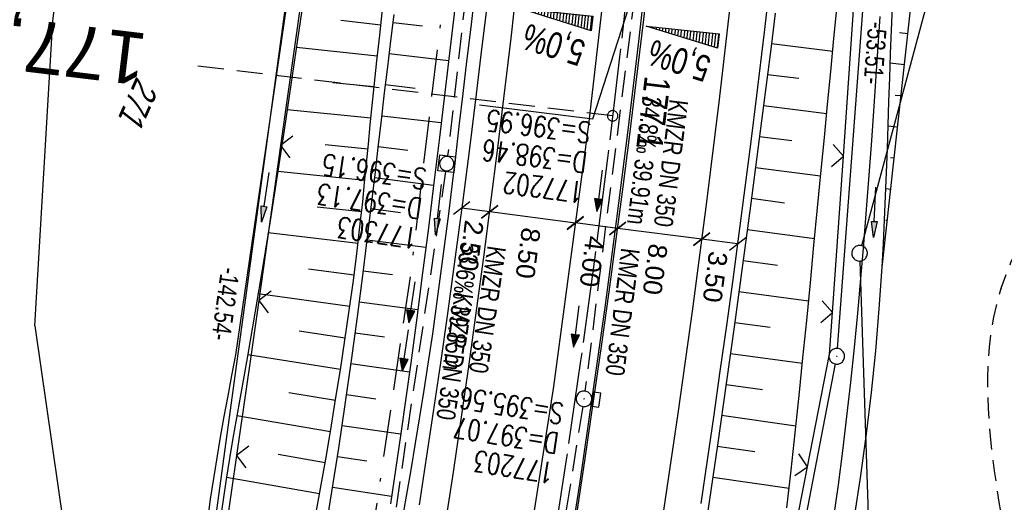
# Model space of a CAD drawing. Extents: x 508656 to 509297, y 448622 to 449584.
# Tile 47 of 51: x 509062 to 509157, y 449420 to 449466. Entities that reach past the tile are written whole.
import ezdxf
from ezdxf.enums import TextEntityAlignment as Align

# ---------------------------------------------------------------- set-up
doc = ezdxf.new("R2010")
doc.units = 0
doc.header["$LTSCALE"] = 10
doc.header["$MEASUREMENT"] = 0
for name, pattern in [('ACAD_ISO16W100', [73, 15, -6.5, 15, -6.5, 15, -7, 1, -7]), ('ACHSE', [5.5, 4, -0.5, 0.5, -0.5]), ('AUSGEZOGEN', [0]), ('LT00', [0]), ('LT11', [0.3, 0.2, -0.1]), ('LT17', [0.15, 0.1, -0.05]), ('STRICHLINIE2', [0.375, 0.25, -0.125])]:
    doc.linetypes.add(name, pattern=pattern)
doc.layers.get('0').update_dxf_attribs({"linetype": 'LT00'})
for name, color, linetype in [('--EK_FBR', 250, 'LT00'), ('--EK_Halt-Pfeil', 4, 'LT00'), ('--EK_Haltung', 7, 'STRICHLINIE2'), ('--EK_Haltung-Text', 140, 'LT00'), ('--EK_Schacht-Text', 5, 'LT00'), ('--EK_ST-93-1', 30, 'LT17'), ('--EL_DFK_AB_L', 21, 'LT00'), ('--EL_DFK_AB_P', 7, 'LT00'), ('--EL_Halt-Pfeil', 4, 'LT00'), ('--EL_Haltung', 182, 'STRICHLINIE2'), ('--EL_Haltung-Text', 182, 'LT00'), ('-AX-093', 35, 'ACHSE'), ('-QUE-40O', 11, 'Continuous'), ('-QUE-40W', 11, 'Continuous'), ('-ST-93-1', 250, 'LT00'), ('ABSTAND', 8, 'LT00'), ('BAB-KABEL', 220, 'ACAD_ISO16W100'), ('BEMAßUNG', 255, 'Continuous'), ('DFK_AB_L', 21, 'LT00'), ('DFK_AB_P', 7, 'LT00'), ('DFK_FLUR_NR', 250, 'LT00'), ('DFK_GZPKT', 250, 'LT00'), ('DFK_KATASTER', 250, 'LT00'), ('PFEIL', 140, 'AUSGEZOGEN'), ('V124_AFBR_BAB', 250, 'LT00'), ('V124_BOESCH', 250, 'LT00'), ('V124_BOSCHUNG', 250, 'LT00'), ('V124_FELDWEG', 250, 'LT11'), ('V124_GRABEN', 250, 'LT00'), ('V124_H_BORD', 8, 'LT00'), ('V124_KA_MULD', 182, 'LT00'), ('V124_KA_PRUF', 182, 'LT00'), ('V124_LD_MARK', 250, 'LT00'), ('V124_SINKK', 182, 'LT00'), ('V124_ZAUN', 40, 'LT00')]:
    doc.layers.add(name, color=color, linetype=linetype)
doc.styles.add('Arial', font='ARIAL.TTF')
doc.styles.add('Beschrift', font='ARIAL.TTF')
doc.styles.add('Haltungsbeschriftung', font='ARIAL.TTF', dxfattribs={"width": 0.75})
doc.styles.add('schachtbeschriftung', font='romans.shx', dxfattribs={"width": 0.75, "height": 2})
doc.styles.get("Standard").update_dxf_attribs({"font": 'ARIAL.TTF'})

# ---------------------------------------------------------------- blocks, each defined once
blk = doc.blocks.new('SYMB7010')
at = {"color": 0, "linetype": 'ByBlock'}
for points in [[(-0.031408, 0.499213), (-0.093728, 0.49134), (-0.15457, 0.475719), (-0.212975, 0.452595), (-0.268021, 0.422333), (-0.31884, 0.385411), (-0.36463, 0.342411), (-0.40467, 0.29401), (-0.438329, 0.240973), (-0.465074, 0.184136), (-0.484486, 0.124395), (-0.496256, 0.062692), (-0.5002, 0)], [(-0.5002, 0), (-0.496256, -0.062692), (-0.484486, -0.124395), (-0.465075, -0.184136), (-0.438329, -0.240973), (-0.404671, -0.29401), (-0.36463, -0.342411), (-0.31884, -0.385411), (-0.268021, -0.422333), (-0.212975, -0.452595), (-0.154571, -0.475719), (-0.093728, -0.49134), (-0.031408, -0.499213), (0.031408, -0.499213)], [(0.5002, 0), (0.496256, 0.062692), (0.484485, 0.124395), (0.465074, 0.184136), (0.438329, 0.240973), (0.40467, 0.29401), (0.36463, 0.342411), (0.31884, 0.385411), (0.268021, 0.422333), (0.212975, 0.452595), (0.15457, 0.475719), (0.093728, 0.49134), (0.031408, 0.499213), (-0.031408, 0.499213)], [(0.031408, -0.499213), (0.093728, -0.491341), (0.15457, -0.475719), (0.212975, -0.452595), (0.268021, -0.422333), (0.31884, -0.385411), (0.36463, -0.342411), (0.404671, -0.294011), (0.438329, -0.240974), (0.465075, -0.184136), (0.484486, -0.124395), (0.496256, -0.062692), (0.500201, 0)]]:
    blk.add_lwpolyline(points, dxfattribs=at)
blk = doc.blocks.new('SYMB0003')
at = {"color": 0, "linetype": 'ByBlock'}
for p, q in [((-0.015712, 0), (0.010166, 0.012015)), ((0, -0.021257), (-0.015712, 0)), ((0.010166, 0.012015), (0, -0.021257))]:
    blk.add_line(p, q, dxfattribs=at)
for points in [[(-0.031395, 0.499013), (-0.093691, 0.491144), (-0.154509, 0.475528), (-0.21289, 0.452414), (-0.267913, 0.422164), (-0.318712, 0.385257), (-0.364484, 0.342274), (-0.404509, 0.293893), (-0.438154, 0.240877), (-0.464888, 0.184062), (-0.484292, 0.124345), (-0.496058, 0.062667), (-0.5, 0)], [(-0.5, 0), (-0.496058, -0.062667), (-0.484292, -0.124345), (-0.464888, -0.184062), (-0.438154, -0.240877), (-0.404509, -0.293893), (-0.364485, -0.342274), (-0.318712, -0.385257), (-0.267914, -0.422164), (-0.21289, -0.452414), (-0.154509, -0.475529), (-0.093691, -0.491144), (-0.031395, -0.499014), (0.031395, -0.499014)], [(0.5, 0), (0.496057, 0.062667), (0.484292, 0.124345), (0.464888, 0.184062), (0.438153, 0.240877), (0.404509, 0.293893), (0.364484, 0.342274), (0.318712, 0.385257), (0.267913, 0.422164), (0.21289, 0.452414), (0.154509, 0.475528), (0.093691, 0.491144), (0.031395, 0.499013), (-0.031395, 0.499013)], [(0.031395, -0.499014), (0.093691, -0.491144), (0.154509, -0.475529), (0.21289, -0.452414), (0.267914, -0.422164), (0.318712, -0.385257), (0.364485, -0.342274), (0.404509, -0.293893), (0.438154, -0.240877), (0.464889, -0.184062), (0.484292, -0.124345), (0.496058, -0.062667), (0.5, 0)]]:
    blk.add_lwpolyline(points, dxfattribs=at)
blk = doc.blocks.new('SYMB2')
at = {"color": 0, "linetype": 'ByBlock', "flags": 128}
for points in [[(-0.031395, 0.499013), (-0.093691, 0.491144), (-0.154509, 0.475528), (-0.21289, 0.452414), (-0.267913, 0.422164), (-0.318712, 0.385257), (-0.364484, 0.342274), (-0.404509, 0.293893), (-0.438154, 0.240877), (-0.464888, 0.184062), (-0.484292, 0.124345), (-0.496058, 0.062667), (-0.5, 0)], [(-0.5, 0), (-0.496058, -0.062667), (-0.484292, -0.124345), (-0.464888, -0.184062), (-0.438154, -0.240877), (-0.404509, -0.293893), (-0.364485, -0.342274), (-0.318712, -0.385257), (-0.267914, -0.422164), (-0.21289, -0.452414), (-0.154509, -0.475529), (-0.093691, -0.491144), (-0.031395, -0.499014), (0.031395, -0.499014)], [(0.5, 0), (0.496057, 0.062667), (0.484292, 0.124345), (0.464888, 0.184062), (0.438153, 0.240877), (0.404509, 0.293893), (0.364484, 0.342274), (0.318712, 0.385257), (0.267913, 0.422164), (0.21289, 0.452414), (0.154509, 0.475528), (0.093691, 0.491144), (0.031395, 0.499013), (-0.031395, 0.499013)], [(0.031395, -0.499014), (0.093691, -0.491144), (0.154509, -0.475529), (0.21289, -0.452414), (0.267914, -0.422164), (0.318712, -0.385257), (0.364485, -0.342274), (0.404509, -0.293893), (0.438154, -0.240877), (0.464889, -0.184062), (0.484292, -0.124345), (0.496058, -0.062667), (0.5, 0)]]:
    blk.add_lwpolyline(points, dxfattribs=at)
blk = doc.blocks.new('Pfreil3')
at = {"layer": 'PFEIL'}
blk.add_hatch(color=256, dxfattribs=at).paths.add_polyline_path([(-1.549, 0.273), (-1.549, -0.273), (0, 0)])
for p, q in [((-1.549, 0), (-4.831, 0)), ((-1.549, -0.273), (-1.549, 0.273)), ((-1.549, 0.273), (0, 0)), ((0, 0), (-1.549, -0.273))]:
    blk.add_line(p, q, dxfattribs=at)
blk = doc.blocks.new('SYMB0011')
at = {"color": 0, "linetype": 'ByBlock'}
for p, q in [((0.5, 0), (-0.5, 0)), ((0, 0.5), (0, -0.5))]:
    blk.add_line(p, q, dxfattribs=at)
blk = doc.blocks.new('SYMB0024')
at = {"color": 0, "linetype": 'ByBlock'}
for p, q in [((-0.5, 0.5), (0, 0)), ((0, 0), (0.5, 0.5))]:
    blk.add_line(p, q, dxfattribs=at)
blk = doc.blocks.new('SYMB0652')
at = {"color": 0, "linetype": 'ByBlock'}
blk.add_lwpolyline([(-0.15, -0.075), (0.15, -0.075), (0.15, 0.075), (-0.15, 0.075), (-0.15, -0.075)], dxfattribs=at)
blk = doc.blocks.new('SYMB1210')
at = {"color": 0, "linetype": 'ByBlock'}
blk.add_line((0.018815, -0.179014), (0.055623, -0.17119), dxfattribs=at)
for points in [[(-0.2, -0.2), (-0.2, 0.2), (0.2, 0.2), (0.2, -0.2), (-0.2, -0.2)], [(0.018815, 0.179014), (-0.018815, 0.179014), (-0.055623, 0.17119), (-0.09, 0.155885), (-0.120444, 0.133766), (-0.145623, 0.105801), (-0.164438, 0.073213), (-0.176067, 0.037424), (-0.18, 0)], [(-0.18, 0), (-0.176067, -0.037424), (-0.164438, -0.073213), (-0.145623, -0.105801), (-0.120444, -0.133766), (-0.09, -0.155885), (-0.055623, -0.17119), (-0.018815, -0.179014), (0.018815, -0.179014)], [(0.18, 0), (0.176067, 0.037424), (0.164438, 0.073213), (0.145623, 0.105801), (0.120444, 0.133766), (0.09, 0.155885), (0.055623, 0.17119), (0.018815, 0.179014)], [(0.055623, -0.17119), (0.09, -0.155885), (0.120444, -0.133766), (0.145623, -0.105801), (0.164438, -0.073213), (0.176067, -0.037424), (0.18, 0)]]:
    blk.add_lwpolyline(points, dxfattribs=at)
blk = doc.blocks.new('_Oblique')
at = {"color": 0, "linetype": 'ByBlock', "lineweight": -2}
blk.add_line((-0.5, -0.5), (0.5, 0.5), dxfattribs=at)
blk = doc.blocks.new('SYMB0070')
at = {"color": 0, "linetype": 'ByBlock'}
for p, q in [((-0.5, 0), (0.2, 0)), ((0.5, 0), (0.2, 0.1)), ((0.2, 0.1), (0.2, 0)), ((0.468, 0), (0.21, 0.086)), ((0.21, 0.086), (0.21, -0.086)), ((0.21, -0.086), (0.468, 0)), ((0.22, -0.072), (0.437, 0)), ((0.23, -0.058), (0.405, 0)), ((0.24, -0.045), (0.374, 0)), ((0.342, 0), (0.25, 0.031)), ((0.25, 0.031), (0.25, -0.031)), ((0.25, -0.031), (0.342, 0)), ((0.26, -0.017), (0.31, 0)), ((0.27, -0.003), (0.279, 0))]:
    blk.add_line(p, q, dxfattribs=at)
for points in [[(0.2, 0), (0.2, -0.1), (0.5, 0)], [(0.437, 0), (0.22, 0.072), (0.22, -0.072)], [(0.405, 0), (0.23, 0.058), (0.23, -0.058)], [(0.374, 0), (0.24, 0.045), (0.24, -0.045)], [(0.31, 0), (0.26, 0.017), (0.26, -0.017)], [(0.279, 0), (0.27, 0.003), (0.27, -0.003)]]:
    blk.add_lwpolyline(points, dxfattribs=at)

msp = doc.modelspace()

# ---------------------------------------------------------------- hatches: boundary and pattern name
at = {"layer": '-QUE-40O'}
h = msp.add_hatch(dxfattribs=at)
h.set_pattern_fill('LT_0', color=256, scale=0.3, angle=263.92315, style=0, pattern_type=2)
h.set_pattern_definition([(263.923149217, (234730.4384, -171291.24725), (0.29831423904, -0.03175869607), [0.29999999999])])
h.paths.add_polyline_path([(509122.294, 449465.662), (509129.254, 449464.921), (509129.106, 449463.529)])
at = {"layer": '-QUE-40W'}
h = msp.add_hatch(dxfattribs=at)
h.set_pattern_fill('LT_0', color=256, scale=0.3, angle=263.92315, style=0, pattern_type=2)
h.set_pattern_definition([(263.923149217, (234732.27704, -171291.04488), (0.29831423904, -0.03175869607), [0.29999999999])])
h.paths.add_polyline_path([(509110.211, 449467.346), (509117.171, 449466.605), (509117.023, 449465.213)])

# ---------------------------------------------------------------- linework, layer by layer
at = {"layer": '--EK_FBR', "color": 2}
for points in [[(509124.073, 449543.75), (509123.442, 449530.48), (509121.803, 449505.95), (509119.585, 449481.008), (509116.77, 449456.228), (509113.401, 449431.118), (509109.814, 449407.984), (509105.678, 449383.385), (509101.056, 449359.109), (509095.502, 449333.987), (509089.823, 449310.406), (509083.593, 449286.505), (509076.868, 449262.761), (509069.495, 449238.532), (509061.821, 449215.223), (509053.458, 449191.467), (509044.758, 449168.116), (509035.898, 449145.981)], [(509115.495, 449417.866), (509116.415, 449424.027), (509117.313, 449430.19), (509118.027, 449435.201), (509118.725, 449440.214), (509119.407, 449445.229), (509120.07, 449450.247), (509120.714, 449455.267), (509121.338, 449460.29), (509122.054, 449466.289), (509122.737, 449472.292), (509123.385, 449478.299), (509123.999, 449484.31), (509124.575, 449490.324), (509125.013, 449495.18), (509125.427, 449500.037), (509125.819, 449504.897), (509126.191, 449509.758), (509126.544, 449514.621), (509126.879, 449519.485), (509127.271, 449525.499), (509127.637, 449531.514), (509127.975, 449537.531), (509128.2, 449541.893)]]:
    msp.add_lwpolyline(points, dxfattribs=at)
at = {"layer": '--EK_FBR'}
for points in [[(509138.721, 449523.846), (509138.393, 449518.739), (509138.063, 449513.847), (509137.715, 449508.956), (509137.348, 449504.066), (509136.961, 449499.178), (509136.552, 449494.292), (509136.118, 449489.408), (509135.542, 449483.32), (509134.927, 449477.236), (509134.273, 449471.156), (509133.583, 449465.08), (509132.857, 449459.008), (509132.308, 449454.601), (509131.742, 449450.196), (509131.16, 449445.792), (509130.565, 449441.391), (509129.958, 449436.991), (509129.34, 449432.593), (509128.713, 449428.196), (509128.116, 449424.065), (509127.512, 449419.936)], [(509111.857, 449522.489), (509111.525, 449517.578), (509111.176, 449512.668), (509110.812, 449507.759), (509110.501, 449503.715), (509110.178, 449499.672), (509109.843, 449495.629), (509109.492, 449491.589), (509109.123, 449487.549), (509108.736, 449483.512), (509108.325, 449479.444), (509107.894, 449475.377), (509107.445, 449471.313), (509106.98, 449467.25), (509106.499, 449463.189), (509106.006, 449459.13), (509105.356, 449453.933), (509104.687, 449448.739), (509103.996, 449443.547), (509103.283, 449438.359), (509102.546, 449433.174), (509101.893, 449428.717), (509101.225, 449424.262), (509100.542, 449419.809)]]:
    msp.add_lwpolyline(points, dxfattribs=at)
at = {"layer": '--EK_Haltung'}
for p, q in [((509107.507, 449491.099), (509103.273, 449453.212)), ((509121.2, 449468.809), (509116.424, 449430.693)), ((509103.08, 449451.725), (509097.482, 449413.79)), ((509116.212, 449429.207), (509110.168, 449391.431))]:
    msp.add_line(p, q, dxfattribs=at)
at = {"layer": '--EK_Schacht-Text', "flags": 128}
msp.add_lwpolyline([(509106.326, 449458.109), (509117.159, 449456.756), (509121.293, 449469.555)], dxfattribs=at)
at = {"layer": '--EK_ST-93-1', "ltscale": 2.5}
msp.add_line((509119.072, 449457.06), (509079.347, 449461.827), dxfattribs=at)
at = {"layer": '--EL_DFK_AB_L'}
for p, q in [((509093.079, 449506.905), (509074.052, 449367.151)), ((509140.587, 449434.776), (509144.504, 449486.642)), ((509126.461, 449360.365), (509140.39, 449433.291))]:
    msp.add_line(p, q, dxfattribs=at)
at = {"layer": '--EL_Haltung'}
for p, q in [((509107.507, 449491.099), (509103.273, 449453.212)), ((509121.2, 449468.809), (509116.424, 449430.693)), ((509103.08, 449451.725), (509097.482, 449413.79)), ((509116.212, 449429.207), (509110.168, 449391.431))]:
    msp.add_line(p, q, dxfattribs=at)
at = {"layer": '-AX-093', "ltscale": 0.2}
msp.add_lwpolyline([(509126.293, 449542.751), (509126.2, 449540.712), (509125.671, 449530.941), (509125.063, 449521.174), (509124.375, 449511.413), (509123.607, 449501.657), (509122.76, 449491.908), (509121.833, 449482.166), (509120.826, 449472.433), (509119.74, 449462.707), (509118.574, 449452.992), (509117.329, 449443.285), (509116.004, 449433.59), (509114.601, 449423.905), (509113.118, 449414.233)], dxfattribs=at)
at = {"layer": '-QUE-40O', "flags": 128}
msp.add_lwpolyline([(509129.106, 449463.529), (509122.294, 449465.662), (509129.254, 449464.921), (509129.106, 449463.529)], dxfattribs=at)
at = {"layer": '-QUE-40W', "flags": 128}
msp.add_lwpolyline([(509117.023, 449465.213), (509110.211, 449467.346), (509117.171, 449466.605), (509117.023, 449465.213)], dxfattribs=at)
at = {"layer": 'BAB-KABEL', "ltscale": 0.03, "flags": 128}
msp.add_lwpolyline([(509108.573, 449550.725), (509108.555, 449549.914), (509107.923, 449539.685), (509107.542, 449523.737), (509106.023, 449504.505), (509103.027, 449469.794), (509099.689, 449441.648), (509096.193, 449417.967), (509091.426, 449386.81), (509087.449, 449364.561), (509073.798, 449340.609), (509065.653, 449326.084), (509057.693, 449300.149), (509049.552, 449273.993), (509041.415, 449242.623), (509046.433, 449233.113), (509037.953, 449223.257), (509025.311, 449191.332), (509014.573, 449162.417), (509007.467, 449145.09), (509000.027, 449125.034), (508990.328, 449099.728), (508968.681, 449052.617), (508956.383, 449026.625), (508943.193, 449006.537), (508939.163, 449000.145), (508916.248, 448963.752), (508910.658, 448958.257), (508886.526, 448934.14), (508866.425, 448912.558), (508852.808, 448898.73), (508848.226, 448890.1), (508832.927, 448862.84), (508820.417, 448838.043), (508819.404, 448835.445), (508822.64, 448825.297), (508822.418, 448824.293), (508817.73, 448816.932), (508806.456, 448816.821), (508794.738, 448812.137), (508784.999, 448797.187), (508766.925, 448769.699), (508761.413, 448761.665), (508751.074, 448746.056), (508734.064, 448723.741), (508723.724, 448711.345), (508722.677, 448710.036)], dxfattribs=at)
at = {"layer": 'BEMAßUNG'}
for p, q in [((509107.304, 449447.86), (509104.618, 449448.206)), ((509115.509, 449446.791), (509107.303, 449447.849)), ((509119.548, 449446.275), (509115.51, 449446.796)), ((509127.6, 449445.241), (509119.549, 449446.279)), ((509131.033, 449444.801), (509127.6, 449445.243))]:
    msp.add_line(p, q, dxfattribs=at)
at = {"layer": 'DFK_AB_L'}
for p, q in [((509093.079, 449506.905), (509074.052, 449367.151)), ((509140.587, 449434.776), (509144.504, 449486.642)), ((509126.461, 449360.365), (509140.39, 449433.291))]:
    msp.add_line(p, q, dxfattribs=at)
at = {"layer": 'DFK_KATASTER'}
for p, q in [((509065.481, 449466.159), (509069.03, 449493.939)), ((509150.335, 449472.216), (509142.905, 449444.622)), ((509063.751, 449436.939), (509065.481, 449466.159)), ((509142.735, 449443.149), (509143.676, 449414.468)), ((509063.751, 449436.939), (509073.843, 449367.153))]:
    msp.add_line(p, q, dxfattribs=at)
at = {"layer": 'V124_AFBR_BAB', "color": 0}
for points in [[(509124.073, 449543.75), (509123.442, 449530.48), (509121.803, 449505.95), (509119.585, 449481.008), (509116.77, 449456.228), (509113.401, 449431.118), (509109.814, 449407.984), (509105.678, 449383.385), (509101.056, 449359.109), (509095.502, 449333.987), (509089.823, 449310.406), (509083.593, 449286.505), (509076.868, 449262.761), (509069.495, 449238.532), (509061.821, 449215.223), (509053.458, 449191.467), (509044.758, 449168.116), (509035.898, 449145.981)], [(509115.495, 449417.866), (509116.415, 449424.027), (509117.313, 449430.19), (509118.027, 449435.201), (509118.725, 449440.214), (509119.407, 449445.229), (509120.07, 449450.247), (509120.714, 449455.267), (509121.338, 449460.29), (509122.054, 449466.289), (509122.737, 449472.292), (509123.385, 449478.299), (509123.999, 449484.31), (509124.575, 449490.324), (509125.013, 449495.18), (509125.427, 449500.037), (509125.819, 449504.897), (509126.191, 449509.758), (509126.544, 449514.621), (509126.879, 449519.485), (509127.271, 449525.499), (509127.637, 449531.514), (509127.975, 449537.531), (509128.2, 449541.893)]]:
    msp.add_lwpolyline(points, dxfattribs=at)
at = {"layer": 'V124_AFBR_BAB'}
for points in [[(509138.721, 449523.846), (509138.393, 449518.739), (509138.063, 449513.847), (509137.715, 449508.956), (509137.348, 449504.066), (509136.961, 449499.178), (509136.552, 449494.292), (509136.118, 449489.408), (509135.542, 449483.32), (509134.927, 449477.236), (509134.273, 449471.156), (509133.583, 449465.08), (509132.857, 449459.008), (509132.308, 449454.601), (509131.742, 449450.196), (509131.16, 449445.792), (509130.565, 449441.391), (509129.958, 449436.991), (509129.34, 449432.593), (509128.713, 449428.196), (509128.116, 449424.065), (509127.512, 449419.936)], [(509111.857, 449522.489), (509111.525, 449517.578), (509111.176, 449512.668), (509110.812, 449507.759), (509110.501, 449503.715), (509110.178, 449499.672), (509109.843, 449495.629), (509109.492, 449491.589), (509109.123, 449487.549), (509108.736, 449483.512), (509108.325, 449479.444), (509107.894, 449475.377), (509107.445, 449471.313), (509106.98, 449467.25), (509106.499, 449463.189), (509106.006, 449459.13), (509105.356, 449453.933), (509104.687, 449448.739), (509103.996, 449443.547), (509103.283, 449438.359), (509102.546, 449433.174), (509101.893, 449428.717), (509101.225, 449424.262), (509100.542, 449419.809)]]:
    msp.add_lwpolyline(points, dxfattribs=at)
at = {"layer": 'V124_BOESCH'}
for points in [[(509144.87, 449442.558), (509148.596, 449476.55), (509149.607, 449500.89), (509151.551, 449529.707), (509151.748, 449531.296)], [(509135.743, 449419.517), (509136.151, 449423.103), (509136.543, 449426.691), (509136.921, 449430.282), (509137.288, 449433.873), (509137.646, 449437.466), (509137.997, 449441.06), (509138.345, 449444.654), (509138.691, 449448.247), (509139.038, 449451.841), (509139.345, 449454.997), (509139.652, 449458.152), (509139.958, 449461.307), (509140.258, 449464.463), (509140.552, 449467.619)], [(509090.605, 449418.508), (509091.106, 449421.347), (509091.6, 449424.187), (509092.084, 449427.029), (509092.555, 449429.873), (509093.009, 449432.719), (509093.445, 449435.567), (509093.86, 449438.418), (509094.25, 449441.273), (509094.612, 449444.13), (509094.945, 449446.991), (509095.142, 449448.831), (509095.33, 449450.671), (509095.51, 449452.513), (509095.686, 449454.355), (509095.863, 449456.197), (509096.043, 449458.039), (509096.229, 449459.88), (509096.492, 449462.338), (509096.768, 449464.795), (509097.055, 449467.25)], [(509091.516, 449416.858), (509092.195, 449421.041), (509092.845, 449425.23), (509093.467, 449429.423), (509094.061, 449433.62), (509094.631, 449437.821), (509095.177, 449442.025), (509095.7, 449446.231), (509096.014, 449448.834), (509096.322, 449451.437), (509096.628, 449454.04), (509096.934, 449456.643), (509097.242, 449459.246), (509097.542, 449461.75), (509097.844, 449464.252), (509098.145, 449466.756)], [(509134.64, 449466.899), (509134.246, 449463.701), (509133.843, 449460.504), (509133.433, 449457.308), (509133.017, 449454.112), (509132.268, 449448.434), (509131.506, 449442.757), (509130.73, 449437.083), (509129.938, 449431.411), (509129.128, 449425.742), (509128.299, 449420.075), (509127.449, 449414.412)]]:
    msp.add_lwpolyline(points, dxfattribs=at)
at = {"layer": 'V124_BOSCHUNG'}
for p, q in [((509096.878, 449465.739), (509093.054, 449466.175)), ((509100.884, 449465.646), (509098.052, 449465.978)), ((509147.322, 449464.924), (509146.541, 449465.009)), ((509134.284, 449464.001), (509140.145, 449463.266)), ((509096.541, 449462.782), (509088.8, 449463.618)), ((509103.368, 449462.334), (509097.693, 449463)), ((509146.995, 449461.942), (509145.644, 449462.09)), ((509133.909, 449461.024), (509136.884, 449460.652)), ((509096.223, 449459.823), (509092.294, 449460.223)), ((509100.175, 449459.688), (509097.334, 449460.021)), ((509146.668, 449458.96), (509146.104, 449459.021)), ((509095.926, 449456.85), (509087.922, 449457.641)), ((509133.528, 449458.049), (509139.569, 449457.292)), ((509102.66, 449456.376), (509096.981, 449457.042)), ((509146.341, 449455.977), (509145.443, 449456.076)), ((509133.144, 449455.084), (509136.21, 449454.689)), ((509095.639, 449453.863), (509091.557, 449454.267)), ((509099.466, 449453.73), (509096.632, 449454.073)), ((509146.014, 449452.995), (509145.678, 449453.032)), ((509095.349, 449450.866), (509087.021, 449451.713)), ((509132.756, 449452.121), (509138.985, 449451.295)), ((509101.934, 449450.398), (509096.283, 449451.104)), ((509145.687, 449450.013), (509145.233, 449450.063)), ((509132.364, 449449.158), (509135.53, 449448.727)), ((509095.039, 449447.857), (509090.8, 449448.313)), ((509098.747, 449447.773), (509095.93, 449448.136)), ((509145.36, 449447.031), (509145.233, 449447.045)), ((509094.696, 449444.828), (509086.096, 449445.849)), ((509131.968, 449446.184), (509138.408, 449445.307)), ((509101.189, 449444.434), (509095.568, 449445.158)), ((509145.033, 449444.049), (509144.956, 449444.057)), ((509131.568, 449443.211), (509134.843, 449442.765)), ((509094.319, 449441.803), (509089.97, 449442.369)), ((509098.002, 449441.82), (509095.196, 449442.181)), ((509131.163, 449440.238), (509137.829, 449439.33)), ((509093.911, 449438.782), (509085.137, 449440.021)), ((509100.418, 449438.473), (509094.815, 449439.216)), ((509093.476, 449435.776), (509089.059, 449436.438)), ((509130.755, 449437.266), (509134.145, 449436.804)), ((509097.22, 449435.871), (509094.421, 449436.253)), ((509093.018, 449432.775), (509084.134, 449434.179)), ((509130.343, 449434.295), (509137.235, 449433.356)), ((509099.613, 449432.506), (509094.016, 449433.291)), ((509129.927, 449431.335), (509133.428, 449430.847)), ((509092.541, 449429.788), (509088.078, 449430.518)), ((509096.398, 449429.927), (509093.596, 449430.321)), ((509092.046, 449426.804), (509083.097, 449428.318)), ((509129.506, 449428.376), (509136.614, 449427.361)), ((509098.777, 449426.554), (509093.165, 449427.363)), ((509129.081, 449425.418), (509132.686, 449424.891)), ((509091.54, 449423.835), (509087.064, 449424.604)), ((509095.532, 449423.99), (509092.72, 449424.407)), ((509091.022, 449420.867), (509082.102, 449422.426)), ((509128.648, 449422.45), (509135.957, 449421.381)), ((509097.904, 449420.596), (509092.26, 449421.453))]:
    msp.add_line(p, q, dxfattribs=at)
at = {"layer": 'V124_FELDWEG', "flags": 128}
msp.add_lwpolyline([(509021.848, 449052.106), (509023.358, 449055.765), (509024.871, 449059.422), (509026.388, 449063.077), (509027.912, 449066.73), (509029.444, 449070.378), (509030.987, 449074.022), (509032.542, 449077.659), (509034.113, 449081.289), (509035.701, 449084.912), (509037.308, 449088.525), (509038.936, 449092.128), (509040.588, 449095.72), (509042.266, 449099.3), (509043.971, 449102.867), (509045.416, 449105.832), (509046.88, 449108.789), (509048.359, 449111.738), (509049.851, 449114.682), (509051.353, 449117.62), (509052.864, 449120.555), (509054.379, 449123.487), (509055.898, 449126.419), (509066.583, 449150.564), (509066.877, 449151.918), (509067.175, 449153.27), (509067.481, 449154.62), (509067.799, 449155.968), (509068.132, 449157.311), (509068.7, 449159.436), (509069.313, 449161.549), (509069.968, 449163.651), (509070.659, 449165.742), (509071.383, 449167.823), (509072.136, 449169.895), (509072.913, 449171.96), (509073.71, 449174.018), (509074.523, 449176.07), (509075.348, 449178.117), (509076.181, 449180.16), (509077.431, 449183.201), (509078.687, 449186.237), (509079.947, 449189.27), (509081.21, 449192.301), (509082.475, 449195.33), (509083.739, 449198.361), (509084.877, 449201.096), (509086.011, 449203.834), (509087.138, 449206.574), (509088.254, 449209.32), (509089.358, 449212.069), (509090.447, 449214.825), (509091.517, 449217.586), (509092.567, 449220.354), (509093.67, 449223.341), (509094.749, 449226.337), (509095.805, 449229.34), (509096.841, 449232.351), (509097.859, 449235.37), (509098.861, 449238.396), (509099.85, 449241.428), (509100.828, 449244.467), (509101.797, 449247.512), (509102.256, 449248.96), (509102.718, 449250.407), (509103.187, 449251.851), (509103.668, 449253.29), (509104.166, 449254.722), (509104.684, 449256.144), (509105.228, 449257.556), (509105.802, 449258.955), (509106.409, 449260.338), (509107.056, 449261.704), (509107.912, 449263.365), (509108.831, 449264.996), (509109.807, 449266.595), (509110.838, 449268.162), (509111.919, 449269.697), (509113.046, 449271.197), (509114.215, 449272.663), (509114.816, 449273.385), (509115.421, 449274.102), (509116.026, 449274.818), (509116.627, 449275.537), (509117.219, 449276.263), (509117.798, 449276.999), (509118.357, 449277.75), (509119.141, 449278.887), (509119.875, 449280.06), (509120.559, 449281.264), (509121.193, 449282.496), (509121.778, 449283.75), (509122.313, 449285.023), (509122.82, 449286.366), (509123.279, 449287.722), (509123.695, 449289.091), (509124.073, 449290.472), (509124.419, 449291.864), (509124.739, 449293.264), (509125.036, 449294.671), (509125.317, 449296.085), (509125.587, 449297.504), (509125.852, 449298.927), (509126.115, 449300.351), (509126.383, 449301.777), (509126.661, 449303.202), (509126.936, 449304.534), (509127.229, 449305.861), (509127.546, 449307.181), (509127.894, 449308.489), (509128.277, 449309.784), (509128.702, 449311.061), (509129.174, 449312.318), (509129.698, 449313.551), (509130.281, 449314.758), (509130.986, 449316.039), (509131.763, 449317.283), (509132.606, 449318.489), (509133.512, 449319.654), (509134.476, 449320.777), (509135.494, 449321.857), (509136.561, 449322.892), (509137.674, 449323.88), (509138.826, 449324.82), (509140.016, 449325.709), (509141.415, 449326.664), (509142.852, 449327.552), (509144.324, 449328.376), (509145.826, 449329.137), (509147.355, 449329.837), (509148.907, 449330.477), (509150.479, 449331.059), (509152.066, 449331.585), (509153.289, 449331.951), (509154.517, 449332.291), (509155.75, 449332.612), (509156.986, 449332.919), (509158.224, 449333.219), (509159.463, 449333.518), (509160.701, 449333.821), (509161.938, 449334.136), (509163.171, 449334.468), (509164.4, 449334.824), (509165.624, 449335.209), (509166.84, 449335.63), (509168.049, 449336.093), (509169.248, 449336.605), (509170.437, 449337.171), (509171.614, 449337.797), (509172.188, 449338.131), (509172.748, 449338.485), (509173.284, 449338.865), (509173.783, 449339.272), (509174.235, 449339.713), (509174.629, 449340.191), (509174.953, 449340.709), (509175.195, 449341.254), (509175.368, 449341.834), (509175.479, 449342.441), (509175.535, 449343.067), (509175.543, 449343.705), (509175.509, 449344.346), (509175.441, 449344.983), (509175.277, 449345.96), (509175.052, 449346.912), (509174.775, 449347.841), (509174.454, 449348.751), (509174.096, 449349.645), (509173.71, 449350.527), (509173.304, 449351.4), (509172.886, 449352.269), (509172.465, 449353.135), (509172.047, 449354.004), (509171.184, 449355.894), (509170.375, 449357.807), (509169.615, 449359.742), (509168.903, 449361.695), (509168.234, 449363.666), (509167.605, 449365.652), (509167.012, 449367.652), (509166.452, 449369.663), (509165.921, 449371.685), (509165.417, 449373.715), (509164.934, 449375.751), (509164.471, 449377.791), (509164.024, 449379.834), (509163.588, 449381.878), (509163.161, 449383.921), (509162.74, 449385.962), (509162.32, 449387.997), (509161.794, 449390.529), (509161.267, 449393.054), (509160.741, 449395.574), (509160.218, 449398.093), (509159.698, 449400.615), (509159.185, 449403.14), (509158.679, 449405.674), (509158.182, 449408.218), (509157.696, 449410.776), (509157.223, 449413.35), (509156.765, 449415.944), (509156.323, 449418.561), (509156.082, 449420.049), (509155.852, 449421.543), (509155.638, 449423.041), (509155.446, 449424.54), (509155.281, 449426.039), (509155.148, 449427.536), (509155.053, 449429.028), (509155, 449430.513), (509154.995, 449431.989), (509155.044, 449433.454), (509155.151, 449434.906), (509155.323, 449436.343), (509155.563, 449437.762), (509155.878, 449439.162), (509156.273, 449440.54), (509156.706, 449441.778), (509157.203, 449442.998), (509157.758, 449444.201), (509158.363, 449445.388), (509159.013, 449446.561), (509159.701, 449447.721), (509160.42, 449448.87), (509161.162, 449450.009), (509161.923, 449451.14), (509162.694, 449452.263), (509163.47, 449453.381), (509164.274, 449454.539), (509165.071, 449455.696), (509165.857, 449456.853), (509166.628, 449458.015), (509167.38, 449459.185), (509168.108, 449460.364), (509168.809, 449461.557), (509169.478, 449462.766), (509170.111, 449463.994), (509170.778, 449465.407), (509171.398, 449466.844), (509171.971, 449468.305), (509172.502, 449469.785), (509172.992, 449471.283), (509173.445, 449472.796), (509173.863, 449474.321), (509174.249, 449475.855), (509174.606, 449477.396), (509175.136, 449479.947), (509175.597, 449482.507), (509175.991, 449485.075), (509176.319, 449487.651), (509176.585, 449490.232), (509176.791, 449492.818), (509176.938, 449495.406), (509177.03, 449497.996), (509177.069, 449500.586), (509177.057, 449503.174), (509176.996, 449505.762), (509176.89, 449508.347), (509176.742, 449510.93), (509176.556, 449513.511), (509176.334, 449516.091), (509176.081, 449518.67), (509175.889, 449520.432)], dxfattribs=at)
at = {"layer": 'V124_GRABEN'}
for points in [[(509094.654, 449521.626), (509094.582, 449519.672), (509094.482, 449517.72), (509094.345, 449515.681), (509094.178, 449513.643), (509093.983, 449511.608), (509093.766, 449509.573), (509093.53, 449507.54), (509093.279, 449505.508), (509093.016, 449503.476), (509092.745, 449501.445), (509092.471, 449499.414), (509082.971, 449434.165), (509082.594, 449432.196), (509082.222, 449430.226), (509081.856, 449428.254), (509081.503, 449426.282), (509081.165, 449424.307), (509080.845, 449422.329), (509080.549, 449420.349), (509080.28, 449418.365)], [(509108.933, 449520.212), (509108.587, 449515.224), (509108.212, 449510.239), (509107.852, 449505.785), (509107.469, 449501.334), (509107.065, 449496.883), (509106.641, 449492.435), (509106.199, 449487.989), (509105.741, 449483.544), (509105.223, 449478.689), (509104.689, 449473.837), (509104.14, 449468.985), (509103.579, 449464.136), (509103.008, 449459.287), (509102.491, 449454.97), (509101.966, 449450.655), (509101.43, 449446.34), (509100.881, 449442.027), (509100.318, 449437.717), (509099.738, 449433.408), (509098.79, 449426.642), (509097.797, 449419.882)], [(509089.525, 449468.697), (509088.907, 449464.354), (509088.275, 449460.013), (509087.627, 449455.675), (509086.964, 449451.34), (509086.281, 449447.007), (509085.579, 449442.677), (509084.855, 449438.35), (509084.108, 449434.027), (509083.761, 449432.066), (509083.413, 449430.106), (509083.067, 449428.145), (509082.726, 449426.184), (509082.394, 449424.221), (509082.075, 449422.256), (509081.772, 449420.289), (509081.489, 449418.319)], [(509105.814, 449468.341), (509105.456, 449465.298), (509105.095, 449462.255), (509104.733, 449459.213), (509104.39, 449456.33), (509104.046, 449453.448), (509103.699, 449450.566), (509103.344, 449447.685), (509102.981, 449444.805), (509102.606, 449441.927), (509102.217, 449439.051), (509101.811, 449436.178), (509101.386, 449433.307), (509100.992, 449430.766), (509100.584, 449428.227), (509100.164, 449425.689), (509099.737, 449423.153), (509099.304, 449420.617), (509098.87, 449418.082)], [(509142.24, 449418.645), (509142.845, 449422.61), (509143.382, 449426.586), (509143.852, 449430.57), (509144.256, 449434.561), (509144.595, 449438.558), (509144.87, 449442.558), (509144.998, 449444.827), (509145.109, 449447.096), (509145.206, 449449.366), (509145.292, 449451.636), (509145.371, 449453.905), (509145.446, 449456.175), (509145.52, 449458.444), (509145.596, 449460.713), (509145.677, 449462.981), (509145.767, 449465.249), (509145.869, 449467.515)], [(509140.22, 449418.421), (509140.679, 449421.698), (509141.106, 449424.982), (509141.502, 449428.27), (509141.871, 449431.563), (509142.215, 449434.861), (509142.536, 449438.161), (509142.836, 449441.464), (509143.118, 449444.769), (509143.385, 449448.076), (509143.638, 449451.383), (509143.88, 449454.69), (509144.114, 449457.997), (509144.407, 449462.28), (509144.692, 449466.56)]]:
    msp.add_lwpolyline(points, dxfattribs=at)
at = {"layer": 'V124_H_BORD'}
msp.add_lwpolyline([(509114.637, 449413.441), (509115.925, 449421.822), (509117.158, 449430.211), (509118.349, 449438.695), (509119.485, 449447.187), (509120.564, 449455.686), (509121.586, 449464.192), (509122.55, 449472.705), (509123.454, 449481.224), (509124.299, 449489.748), (509125.084, 449498.278), (509125.806, 449506.813), (509126.467, 449515.353), (509127.065, 449523.896), (509127.598, 449532.444), (509128.067, 449540.995), (509128.112, 449541.932)], dxfattribs=at)
at = {"layer": 'V124_LD_MARK'}
for points in [[(509081.952, 449312.816), (509084.376, 449322.733), (509086.712, 449332.672), (509088.961, 449342.63), (509091.123, 449352.609), (509093.199, 449362.606), (509095.187, 449372.621), (509097.09, 449382.654), (509098.906, 449392.702), (509100.636, 449402.767), (509102.281, 449412.846), (509103.839, 449422.938), (509105.313, 449433.044), (509106.748, 449443.517), (509108.093, 449454.002), (509109.346, 449464.499), (509110.507, 449475.006), (509111.578, 449485.522), (509112.557, 449496.048), (509113.445, 449506.581), (509114.242, 449517.122), (509114.948, 449527.669), (509115.562, 449538.221), (509116.015, 449547.376)], [(509136.161, 449538.31), (509135.633, 449529.067), (509134.973, 449518.982), (509134.229, 449508.903), (509133.403, 449498.829), (509132.493, 449488.763), (509131.502, 449478.704), (509130.428, 449468.654), (509129.273, 449458.612), (509128.036, 449448.58), (509126.719, 449438.558), (509125.321, 449428.547), (509123.852, 449418.61), (509122.304, 449408.686), (509120.676, 449398.774), (509118.967, 449388.876), (509117.178, 449378.993), (509115.307, 449369.125), (509113.355, 449359.274), (509111.32, 449349.439), (509109.203, 449339.621), (509107.003, 449329.823), (509104.72, 449320.043), (509102.348, 449310.263)]]:
    msp.add_lwpolyline(points, dxfattribs=at)
at = {"layer": 'V124_ZAUN'}
for p, q in [((509089.371, 449469.082), (509087.279, 449454.228)), ((509141.156, 449453.189), (509142.203, 449468.153)), ((509087.279, 449454.228), (509085.188, 449439.375)), ((509140.109, 449438.226), (509141.156, 449453.189)), ((509083.066, 449424.526), (509080.926, 449409.679)), ((509134.862, 449408.715), (509137.729, 449423.438))]:
    msp.add_line(p, q, dxfattribs=at)
for points in [[(509085.188, 449439.375), (509084.368, 449433.554), (509083.066, 449424.526)], [(509137.729, 449423.438), (509139.829, 449434.223), (509140.109, 449438.226)]]:
    msp.add_lwpolyline(points, dxfattribs=at)

# ---------------------------------------------------------------- block references
at = {"layer": '--EK_Halt-Pfeil', "yscale": 4, "zscale": 4}
for p, xscale, rotation in [((509117.819, 449449.874), 3.999999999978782, 262.8594300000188), ((509099.85, 449439.194), 3.999999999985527, 261.6063699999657)]:
    msp.add_blockref('SYMB0070', p, dxfattribs=dict(at, xscale=xscale, rotation=rotation))
at = {"layer": '--EL_DFK_AB_P', "xscale": 1.500000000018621, "yscale": 1.5, "zscale": 1.5, "rotation": 264.7377099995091}
msp.add_blockref('SYMB0003', (509140.53, 449434.028), dxfattribs=at)
at = {"layer": '--EL_Halt-Pfeil', "yscale": 4, "zscale": 4}
for p, xscale, rotation in [((509115.588, 449436.882), 3.999999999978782, 262.8594300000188), ((509099.206, 449434.575), 3.999999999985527, 261.6063699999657)]:
    msp.add_blockref('SYMB0070', p, dxfattribs=dict(at, xscale=xscale, rotation=rotation))
at = {"layer": '-ST-93-1', "rotation": 274.1956499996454}
msp.add_blockref('SYMB2', (509119.072, 449457.06), dxfattribs=at)
at = {"layer": 'BEMAßUNG', "xscale": 1.4, "yscale": 1.4, "zscale": 1.4}
for p, rotation in [((509104.618, 449448.206), 172.65350380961), ((509107.303, 449447.849), 172.6535038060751), ((509107.304, 449447.86), 352.65350380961), ((509115.509, 449446.791), 352.6535038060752), ((509115.51, 449446.796), 172.6535038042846), ((509119.548, 449446.275), 352.6535038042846), ((509119.549, 449446.279), 172.6535038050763), ((509127.6, 449445.243), 172.6535038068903), ((509127.6, 449445.241), 352.6535038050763), ((509131.033, 449444.801), 352.6535038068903)]:
    msp.add_blockref('_Oblique', p, dxfattribs=dict(at, rotation=rotation))
at = {"layer": 'DFK_AB_P', "xscale": 1.500000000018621, "yscale": 1.5, "zscale": 1.5, "rotation": 264.7377099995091}
msp.add_blockref('SYMB0003', (509140.53, 449434.028), dxfattribs=at)
at = {"layer": 'DFK_GZPKT', "xscale": 1.500000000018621, "yscale": 1.5, "zscale": 1.5, "rotation": 264.7377099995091}
msp.add_blockref('SYMB7010', (509142.71, 449443.899), dxfattribs=at)
at = {"layer": 'PFEIL'}
for p, rotation in [((509085.466, 449446.863), 261.4651749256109), ((509102.11, 449445.675), 263.2070867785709), ((509144.05, 449445.389), 267.395643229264)]:
    msp.add_blockref('Pfreil3', p, dxfattribs=dict(at, rotation=rotation))
at = {"layer": 'V124_FELDWEG', "xscale": 0.100000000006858, "yscale": 0.09999999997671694, "zscale": 0.1, "rotation": 245.7720000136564}
msp.add_blockref('SYMB0011', (509156.273, 449440.54), dxfattribs=at)
at = {"layer": 'V124_KA_MULD', "xscale": 3.800000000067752, "yscale": 3.799999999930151, "zscale": 3.8, "rotation": 83.19568679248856}
msp.add_blockref('SYMB1210', (509103.19, 449452.469), dxfattribs=at)
at = {"layer": 'V124_KA_PRUF', "xscale": 1.50000000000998, "yscale": 1.5, "zscale": 1.5, "rotation": 245.7719999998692}
msp.add_blockref('SYMB0003', (509116.331, 449429.95), dxfattribs=at)
at = {"layer": 'V124_SINKK', "xscale": 4.49999999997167, "yscale": 4.500000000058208, "zscale": 4.5, "rotation": 81.89414455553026}
msp.add_blockref('SYMB0652', (509117.507, 449429.874), dxfattribs=at)
at = {"layer": 'V124_ZAUN', "yscale": 2.099999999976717, "zscale": 2.1}
for p, xscale, rotation in [((509087.279, 449454.228), 2.100000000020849, 261.9825500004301), ((509141.156, 449453.189), 2.099999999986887, 85.9965199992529), ((509085.188, 449439.375), 2.100000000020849, 261.9825500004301), ((509140.109, 449438.226), 2.099999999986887, 85.9965199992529), ((509083.066, 449424.526), 2.099999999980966, 261.7976199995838), ((509137.729, 449423.438), 2.100000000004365, 78.98128999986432)]:
    msp.add_blockref('SYMB0024', p, dxfattribs=dict(at, xscale=xscale, rotation=rotation))

# ---------------------------------------------------------------- texts
at = {"layer": '--EK_Haltung-Text', "style": 'Haltungsbeschriftung', "width": 0.75}
for s, rotation, p in [('34.8‰ 39.91m', -97.14057, (509121.989, 449459.025)), ('KMZR DN 350', -97.14057, (509124.53, 449458.708)), ('33.6‰ 39.85m', -98.39363, (509104.566, 449445.057)), ('KMZR DN 350', -98.39363, (509107.099, 449444.684))]:
    msp.add_text(s, height=1.8, rotation=rotation, dxfattribs=at).set_placement(p)
at = {"layer": '--EK_Schacht-Text', "style": 'schachtbeschriftung', "width": 0.75}
for s, rotation, p in [('S=396.95', -187.14058, (509117.081, 449456.414)), ('D=398.46', -187.14058, (509116.723, 449453.556)), ('S=396.15', -188.39363, (509101.349, 449451.98)), ('177202', -187.14058, (509116.365, 449450.699)), ('D=397.13', -188.39363, (509100.929, 449449.13)), ('177303', -188.39363, (509100.508, 449446.281)), ('S=395.56', -189.09102, (509114.484, 449429.484)), ('D=397.07', -189.09102, (509114.029, 449426.64)), ('177203', -189.09102, (509113.574, 449423.796))]:
    msp.add_text(s, height=2, rotation=rotation, dxfattribs=at).set_placement(p)
at = {"layer": '--EK_ST-93-1', "style": 'Beschrift'}
msp.add_text('177,100', height=5, rotation=-186.8817, dxfattribs=at).set_placement((509074.381, 449462.421), align=Align.MIDDLE_LEFT)
at = {"layer": '--EL_Haltung-Text', "style": 'Haltungsbeschriftung', "width": 0.75}
for rotation, p in [(-97.14057, (509119.901, 449444.458)), (-98.39363, (509103.964, 449440.197))]:
    msp.add_text('KMZR DN 350', height=1.8, rotation=rotation, dxfattribs=at).set_placement(p)
at = {"layer": '-QUE-40O', "style": 'Beschrift', "width": 0.75}
msp.add_text('5,0%', height=2.5, rotation=162.61322, dxfattribs=at).set_placement((509128.647, 449462.636))
at = {"layer": '-QUE-40W', "style": 'Beschrift', "width": 0.75}
msp.add_text('5,0%', height=2.5, rotation=162.61322, dxfattribs=at).set_placement((509116.638, 449464.153))
at = {"layer": '-ST-93-1', "style": 'Beschrift', "width": 0.8}
msp.add_text('  177.1', height=2.5, rotation=-96.87777, dxfattribs=at).set_placement((509122.345, 449462.476))
at = {"layer": 'ABSTAND', "width": 0.75}
for s, rotation, p in [('-53.51-', -94.31807, (509143.548, 449466.109)), (' -142.54-', -97.75291, (509081.671, 449443.137))]:
    msp.add_text(s, height=1.8, rotation=rotation, dxfattribs=at).set_placement(p)
at = {"layer": 'BEMAßUNG', "char_height": 1.8, "attachment_point": 5, "rotation": 262.6535, "style": 'Arial'}
for s, insert in [('\\A1;2.50', (509105.52, 449444.611)), ('\\A1;8.50', (509110.965, 449443.901)), ('\\A1;4.00', (509117.092, 449443.103)), ('\\A1;8.00', (509123.132, 449442.352)), ('\\A1;3.50', (509128.88, 449441.621))]:
    msp.add_mtext(s, dxfattribs=dict(at, insert=insert))
at = {"layer": 'DFK_FLUR_NR', "oblique": 13.754, "width": 0.75}
msp.add_text('271', height=2.5, rotation=245.772, dxfattribs=at).set_placement((509073.504, 449460.897))

doc.saveas('drawing.dxf')
